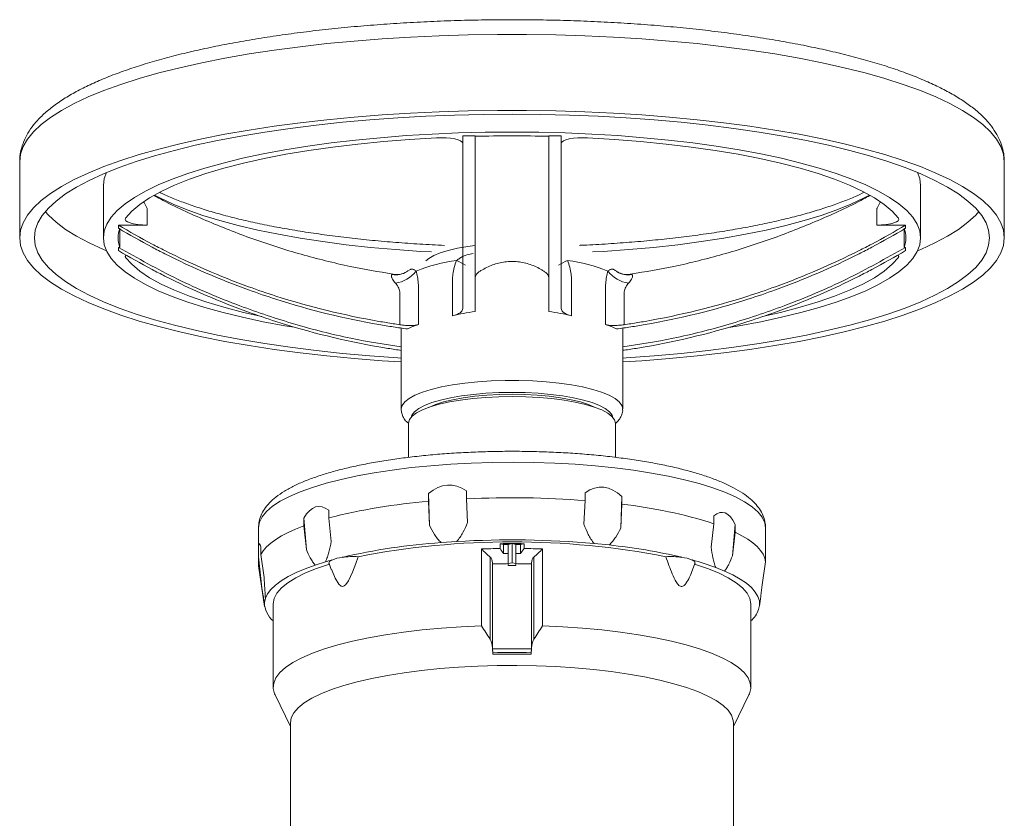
# Model space of a CAD drawing. Header units: millimetres. Extents: x 59 to 301, y -185 to 555.
# Tile 10 of 10: x 80 to 280, y 392 to 555. Entities that reach past the tile are written whole.
import ezdxf

# ---------------------------------------------------------------- set-up
doc = ezdxf.new("R2010")
doc.units = ezdxf.units.MM

msp = doc.modelspace()

# ---------------------------------------------------------------- linework, layer by layer
at = {"color": 7, "linetype": 'Continuous', "lineweight": 15}
for p, q in [((170.37, 531.02), (172.87, 531.02)), ((187.87, 531.02), (190.37, 531.02)), ((80.37, 525.78), (80.37, 510.33)), ((280.37, 510.33), (280.37, 525.78)), ((97.37, 520.95), (97.37, 510.33)), ((263.37, 510.33), (263.37, 520.95)), ((254.46, 512.92), (254.46, 516.26)), ((106.27, 512.92), (100.42, 512.92)), ((100.42, 512.92), (100.42, 512.27)), ((100.72, 512.27), (100.72, 508.39)), ((260.32, 512.92), (254.46, 512.92)), ((260.01, 508.39), (260.01, 512.27)), ((260.32, 512.27), (260.32, 512.92)), ((100.72, 508.39), (100.42, 508.39)), ((100.42, 508.39), (100.42, 507.74)), ((260.32, 508.39), (260.01, 508.39)), ((260.32, 507.74), (260.32, 508.39)), ((159.32, 503.66), (159, 503.47)), ((190.37, 495.98), (190.37, 502.64)), ((157.59, 492.67), (157.59, 499.33)), ((203.14, 499.33), (203.14, 492.67)), ((157.87, 492.03), (157.87, 475.56)), ((202.87, 475.56), (202.87, 492.03)), ((157.59, 487.5), (157.87, 487.45)), ((159.37, 472.66), (159.37, 465.74)), ((201.37, 465.74), (201.37, 472.66)), ((163.42, 458.38), (163.59, 451.95)), ((163.42, 456.79), (163.42, 458.38)), ((171.15, 458.91), (171.15, 457.32)), ((195.24, 456.96), (195.24, 458.56)), ((163.59, 451.95), (163.42, 456.79)), ((171.15, 457.32), (171.33, 452.48)), ((194.99, 452.13), (195.24, 456.96)), ((202.45, 451.38), (202.7, 457.81)), ((202.7, 456.21), (202.45, 451.38)), ((202.7, 457.81), (202.7, 456.21)), ((143.13, 455), (143.13, 453.41)), ((138.07, 451.81), (138.07, 453.4)), ((138.07, 453.4), (138.6, 447.03)), ((143.13, 453.41), (143.66, 448.63)), ((220.81, 447.5), (221.38, 452.26)), ((221.38, 452.26), (221.38, 453.86)), ((225.14, 445.76), (225.71, 452.11)), ((225.71, 452.11), (225.71, 450.52)), ((128.87, 451.41), (128.87, 446.47)), ((138.6, 447.03), (138.07, 451.81)), ((225.71, 450.52), (225.14, 445.76)), ((231.87, 446.47), (231.87, 451.41)), ((231.87, 451.35), (231.87, 451.41)), ((169.13, 448.64), (165.98, 448.43)), ((177.93, 448.19), (177.93, 447.21)), ((177.93, 448.19), (178.62, 448.01)), ((178.62, 448.01), (178.62, 446.2)), ((178.62, 448.01), (179.62, 448.01)), ((179.62, 448.01), (180.37, 448.21)), ((179.62, 448.01), (179.62, 446.17)), ((180.37, 448.21), (180.37, 444.34)), ((180.37, 448.21), (181.12, 448.01)), ((181.12, 448.01), (181.12, 446.17)), ((181.12, 448.01), (182.12, 448.01)), ((182.12, 448.01), (182.81, 448.19)), ((182.12, 448.01), (182.12, 446.2)), ((182.81, 447.21), (182.81, 448.19)), ((200.1, 447.93), (197.06, 448.23)), ((129.33, 447.58), (129.33, 445.99)), ((174.17, 447.12), (174.17, 431.5)), ((179.62, 446.17), (179.62, 444.15)), ((181.12, 444.15), (181.12, 446.17)), ((186.56, 431.5), (186.56, 447.12)), ((231.86, 444.48), (231.86, 446.08)), ((128.88, 443.92), (128.88, 445.51)), ((128.88, 445.51), (129.56, 439.24)), ((129.33, 445.99), (130.01, 441.31)), ((142.46, 444.51), (140.4, 443.86)), ((143.22, 444.15), (143.66, 442.98)), ((175.92, 428.77), (175.92, 445.49)), ((176.41, 444.34), (176.41, 426.86)), ((176.41, 444.34), (176.43, 444.1)), ((176.43, 426.82), (176.43, 444.1)), ((179.62, 444.15), (180.37, 444.34)), ((179.62, 443.78), (179.62, 444.15)), ((180.37, 444.34), (181.12, 444.15)), ((181.12, 443.78), (181.12, 444.15)), ((184.31, 444.1), (184.32, 444.34)), ((184.31, 444.1), (184.31, 426.82)), ((184.32, 426.86), (184.32, 444.34)), ((184.82, 445.49), (184.82, 428.77)), ((217.05, 442.91), (217.52, 444.15)), ((231.18, 439.83), (231.86, 444.48)), ((128.88, 443.92), (128.9, 443.7)), ((129.56, 439.24), (128.88, 443.92)), ((128.9, 443.7), (130.1, 435.46)), ((223.52, 442.64), (221.76, 443.35)), ((130.27, 437.11), (130.08, 436.27)), ((131.87, 435.95), (131.87, 419.05)), ((228.87, 419.05), (228.87, 435.95)), ((230.47, 434.8), (230.65, 435.64)), ((176.41, 426.86), (176.45, 425.73)), ((176.45, 426.06), (176.43, 426.82)), ((176.45, 425.73), (176.45, 426.06)), ((184.28, 425.73), (184.32, 426.86)), ((184.31, 426.82), (184.28, 426.06)), ((184.28, 426.06), (184.28, 425.73)), ((132.25, 417.48), (135.37, 411.07)), ((225.37, 411.07), (228.49, 417.48)), ((135.37, 411.8), (135.37, 385.43)), ((225.37, 385.43), (225.37, 411.8))]:
    msp.add_line(p, q, dxfattribs=at)
at = {"color": 8, "linetype": 'Continuous', "lineweight": 15}
for p, q in [((101.86, 506.69), (101.86, 506.35)), ((258.88, 506.35), (258.88, 506.66)), ((156.04, 502.87), (156.18, 502.87))]:
    msp.add_line(p, q, dxfattribs=at)
at = {"color": 8, "linetype": 'Continuous', "lineweight": 15, "flags": 128}
for points in [[(280.37, 525.78), (280.19, 527.32), (279.67, 528.85), (278.79, 530.36), (277.57, 531.86), (276.01, 533.34), (274.11, 534.8), (271.88, 536.22), (269.33, 537.6), (266.47, 538.95), (263.31, 540.24), (259.85, 541.49), (256.12, 542.68), (252.12, 543.81), (247.87, 544.88), (243.38, 545.88), (238.67, 546.81), (233.75, 547.67), (228.65, 548.45), (223.37, 549.15), (217.95, 549.77), (212.39, 550.3), (206.73, 550.75), (200.97, 551.11), (195.13, 551.38), (189.25, 551.56), (183.33, 551.66), (177.4, 551.66), (171.49, 551.56), (165.6, 551.38), (159.77, 551.11), (154.01, 550.75), (148.34, 550.3), (142.78, 549.77), (137.36, 549.15), (132.09, 548.45), (126.98, 547.67), (122.07, 546.81), (117.36, 545.88), (112.87, 544.88), (108.62, 543.81), (104.62, 542.68), (100.88, 541.49), (97.43, 540.24), (94.26, 538.95), (91.4, 537.6), (88.85, 536.22), (86.63, 534.8), (84.73, 533.34), (83.16, 531.86), (81.94, 530.36), (81.07, 528.85), (80.54, 527.32), (80.37, 525.78)], [(97.99, 523.59), (97.54, 522.36), (97.37, 520.96)], [(263.37, 520.95), (263.19, 522.36), (262.74, 523.59)], [(164.03, 507.45), (161.82, 507.57), (156.67, 507.94), (151.61, 508.39), (146.69, 508.93), (141.92, 509.56), (137.32, 510.26), (132.91, 511.05), (128.72, 511.9), (124.75, 512.83), (121.04, 513.83), (117.58, 514.88), (114.41, 516), (111.54, 517.16), (108.97, 518.38), (107.76, 519.02)], [(252.97, 519.02), (251.77, 518.38), (249.2, 517.16), (246.32, 516), (243.15, 514.88), (239.7, 513.83), (235.98, 512.83), (232.02, 511.9), (227.82, 511.05), (223.41, 510.26), (218.81, 509.56), (214.04, 508.93), (209.12, 508.39), (204.07, 507.94), (198.91, 507.57), (196.71, 507.45)], [(105.58, 517.57), (105.62, 517.5), (106.27, 516.26), (106.27, 516.26), (106.27, 516.26)], [(85.56, 515.64), (86.19, 514.95), (87.76, 513.49), (89.67, 512.05), (91.91, 510.65), (94.48, 509.29), (97.36, 507.97), (97.99, 507.7)], [(262.74, 507.7), (263.38, 507.97), (266.26, 509.29), (268.82, 510.65), (271.06, 512.05), (272.98, 513.49), (274.55, 514.95), (275.17, 515.64)], [(172.82, 508.76), (171.37, 508.57), (169.29, 508.21), (167.42, 507.77), (165.8, 507.27), (164.47, 506.72), (163.45, 506.13), (162.89, 505.64)], [(157.87, 475.56), (158.04, 476.29), (158.57, 477), (159.45, 477.7), (160.65, 478.36), (162.16, 478.98), (163.97, 479.54), (166.03, 480.04), (168.31, 480.47), (170.79, 480.83), (173.41, 481.09), (176.15, 481.28), (178.95, 481.37), (181.78, 481.37), (184.58, 481.28), (187.32, 481.09), (189.95, 480.83), (192.42, 480.47), (194.71, 480.04), (196.77, 479.54), (198.57, 478.98), (200.08, 478.36), (201.29, 477.7), (202.16, 477), (202.69, 476.29), (202.87, 475.56)], [(200.85, 473.86), (200.69, 474.32), (200.17, 475), (199.31, 475.65), (198.12, 476.28), (196.63, 476.85), (194.86, 477.38), (192.85, 477.83), (190.62, 478.22), (188.21, 478.53), (185.67, 478.75), (183.04, 478.88), (180.37, 478.93), (177.69, 478.88), (175.06, 478.75), (172.52, 478.53), (170.12, 478.22), (167.89, 477.83), (165.87, 477.38), (164.1, 476.85), (162.61, 476.28), (161.43, 475.65), (160.57, 475), (160.04, 474.32), (159.89, 473.86)], [(231.87, 451.41), (231.71, 452.45), (231.2, 453.55), (230.34, 454.63), (229.15, 455.68), (227.62, 456.71), (225.76, 457.7), (223.6, 458.65), (221.14, 459.55), (218.4, 460.39), (215.41, 461.18), (212.17, 461.89), (208.71, 462.54), (205.07, 463.1), (201.25, 463.59), (197.29, 464), (193.22, 464.32), (189.06, 464.55), (184.83, 464.69), (180.58, 464.74), (176.33, 464.7), (172.1, 464.56), (167.93, 464.34), (163.85, 464.03), (159.88, 463.64), (156.05, 463.16), (152.38, 462.6), (148.91, 461.96), (145.65, 461.25), (142.62, 460.48), (139.86, 459.64), (137.37, 458.75), (135.18, 457.8), (133.29, 456.81), (131.73, 455.79), (130.5, 454.73), (129.61, 453.66), (129.06, 452.56), (128.87, 451.46), (128.87, 451.41)]]:
    msp.add_lwpolyline(points, dxfattribs=at)
at = {"color": 7, "linetype": 'Continuous', "lineweight": 15, "flags": 128}
for points in [[(280.37, 510.33), (280.19, 511.86), (279.67, 513.39), (278.79, 514.91), (277.57, 516.41), (276.01, 517.89), (274.11, 519.34), (271.88, 520.76), (269.33, 522.15), (266.47, 523.49), (263.31, 524.79), (259.85, 526.03), (256.12, 527.23), (252.12, 528.36), (247.87, 529.43), (243.38, 530.43), (238.67, 531.36), (233.75, 532.22), (228.65, 533), (223.37, 533.7), (217.95, 534.31), (212.39, 534.85), (206.73, 535.3), (200.97, 535.66), (195.13, 535.93), (189.25, 536.11), (183.33, 536.2), (177.4, 536.2), (171.49, 536.11), (165.6, 535.93), (159.77, 535.66), (154.01, 535.3), (148.34, 534.85), (142.78, 534.31), (137.36, 533.7), (132.09, 533), (126.98, 532.22), (122.07, 531.36), (117.36, 530.43), (112.87, 529.43), (108.62, 528.36), (104.62, 527.23), (100.88, 526.03), (97.43, 524.79), (94.26, 523.49), (91.4, 522.15), (88.85, 520.76), (86.63, 519.34), (84.73, 517.89), (83.16, 516.41), (81.94, 514.91), (81.07, 513.39), (80.54, 511.86), (80.37, 510.33), (80.54, 508.8), (81.07, 507.27), (81.94, 505.75), (83.16, 504.25), (84.73, 502.77), (86.63, 501.32), (88.85, 499.9), (91.4, 498.51), (94.26, 497.17), (97.43, 495.87), (100.88, 494.62), (104.62, 493.43), (108.62, 492.3), (112.87, 491.23), (117.36, 490.23), (122.07, 489.3), (126.98, 488.44), (132.09, 487.66), (137.36, 486.96), (142.78, 486.35), (148.34, 485.81), (154.01, 485.36), (157.87, 485.11)], [(277.37, 510.33), (277.19, 511.85), (276.66, 513.36), (275.78, 514.86), (274.55, 516.34), (272.98, 517.8), (271.06, 519.23), (268.82, 520.63), (266.26, 522), (263.38, 523.32), (260.2, 524.59), (256.72, 525.81), (252.97, 526.98), (248.96, 528.08), (244.69, 529.12), (240.19, 530.09), (235.47, 530.99), (230.55, 531.81), (225.45, 532.56), (220.18, 533.22), (214.76, 533.8), (209.23, 534.3), (203.58, 534.71), (197.85, 535.02), (192.06, 535.25), (186.22, 535.39), (180.37, 535.44), (174.51, 535.39), (168.68, 535.25), (162.88, 535.02), (157.15, 534.71), (151.51, 534.3), (145.97, 533.8), (140.56, 533.22), (135.29, 532.56), (130.19, 531.81), (125.26, 530.99), (120.55, 530.09), (116.04, 529.12), (111.78, 528.08), (107.76, 526.98), (104.01, 525.81), (100.54, 524.59), (97.36, 523.32), (94.48, 522), (91.91, 520.63), (89.67, 519.23), (87.76, 517.8), (86.19, 516.34), (84.96, 514.86), (84.07, 513.36), (83.54, 511.85), (83.37, 510.33), (83.54, 508.81), (84.07, 507.3), (84.96, 505.8), (86.19, 504.32), (87.76, 502.86), (89.67, 501.43), (91.91, 500.03), (94.48, 498.66), (97.36, 497.34), (100.54, 496.07), (104.01, 494.85), (107.76, 493.68), (111.78, 492.58), (116.04, 491.54), (120.55, 490.57), (125.26, 489.67), (130.19, 488.84), (135.29, 488.1), (140.56, 487.44), (145.97, 486.86), (151.51, 486.36), (157.15, 485.95), (157.87, 485.91)], [(136.14, 492.15), (134.25, 492.47), (129.84, 493.29), (125.64, 494.18), (121.68, 495.14), (117.96, 496.17), (114.52, 497.25), (111.36, 498.39), (108.49, 499.59), (105.93, 500.83), (103.69, 502.11), (101.77, 503.42), (100.2, 504.77), (98.96, 506.14), (98.08, 507.53), (97.54, 508.92), (97.37, 510.33), (97.54, 511.73), (98.08, 513.13), (98.96, 514.52), (100.2, 515.89), (101.77, 517.23), (103.69, 518.55), (105.93, 519.83), (108.49, 521.07), (111.36, 522.26), (114.52, 523.41), (117.96, 524.49), (121.68, 525.52), (125.64, 526.48), (129.84, 527.37), (134.25, 528.19), (138.87, 528.93), (143.66, 529.6), (148.6, 530.18), (153.69, 530.67), (158.89, 531.08), (164.17, 531.4), (169.53, 531.63), (174.94, 531.77), (180.37, 531.81), (185.8, 531.77), (191.2, 531.63), (196.56, 531.4), (201.85, 531.08), (207.05, 530.67), (212.13, 530.18), (217.08, 529.6), (221.87, 528.93), (226.48, 528.19), (230.89, 527.37), (235.09, 526.48), (239.06, 525.52), (242.77, 524.49), (246.22, 523.41), (249.38, 522.26), (252.25, 521.07), (254.81, 519.83), (257.05, 518.55), (258.96, 517.23), (260.54, 515.89), (261.77, 514.52), (262.66, 513.13), (263.19, 511.73), (263.37, 510.33), (263.37, 510.33)], [(165, 530.65), (159.58, 530.32), (154.25, 529.9), (149.05, 529.38), (144, 528.77), (139.13, 528.07), (134.46, 527.29), (130.01, 526.42), (125.8, 525.47), (121.86, 524.45), (118.21, 523.36), (114.85, 522.21), (111.82, 521), (109.11, 519.74), (106.75, 518.44), (104.75, 517.09), (103.12, 515.71), (101.86, 514.31)], [(165, 530.65), (165.99, 530.67), (166.97, 530.64), (167.9, 530.55), (168.73, 530.41), (169.42, 530.22), (169.94, 530), (170.26, 529.76), (170.37, 529.51)], [(190.37, 529.51), (190.48, 529.76), (190.8, 530), (191.32, 530.22), (192.01, 530.41), (192.84, 530.55), (193.76, 530.64), (194.74, 530.67), (195.73, 530.65)], [(258.88, 514.31), (257.62, 515.71), (255.98, 517.09), (253.98, 518.44), (251.62, 519.74), (248.92, 521), (245.88, 522.21), (242.53, 523.36), (238.87, 524.45), (234.93, 525.47), (230.73, 526.42), (226.28, 527.29), (221.61, 528.07), (216.73, 528.77), (211.69, 529.38), (206.49, 529.9), (201.16, 530.32), (195.73, 530.65)], [(106.27, 512.92), (105.29, 512.95), (104.35, 513.03), (103.51, 513.16), (102.8, 513.34), (102.26, 513.56), (101.91, 513.8), (101.77, 514.05), (101.86, 514.31)], [(258.88, 514.31), (258.96, 514.05), (258.82, 513.8), (258.48, 513.56), (257.94, 513.34), (257.23, 513.16), (256.38, 513.03), (255.45, 512.95), (254.46, 512.92)], [(202.87, 485.11), (206.73, 485.36), (212.39, 485.81), (217.95, 486.35), (223.37, 486.96), (228.65, 487.66), (233.75, 488.44), (238.67, 489.3), (243.38, 490.23), (247.87, 491.23), (252.12, 492.3), (256.12, 493.43), (259.85, 494.62), (263.31, 495.87), (266.47, 497.17), (269.33, 498.51), (271.88, 499.9), (274.11, 501.32), (276.01, 502.77), (277.57, 504.25), (278.79, 505.75), (279.67, 507.27), (280.19, 508.8), (280.37, 510.33)], [(202.87, 485.91), (203.58, 485.95), (209.23, 486.36), (214.76, 486.86), (220.18, 487.44), (225.45, 488.1), (230.55, 488.84), (235.47, 489.67), (240.19, 490.57), (244.69, 491.54), (248.96, 492.58), (252.97, 493.68), (256.72, 494.85), (260.2, 496.07), (263.38, 497.34), (266.26, 498.66), (268.82, 500.03), (271.06, 501.43), (272.98, 502.86), (274.55, 504.32), (275.78, 505.8), (276.66, 507.3), (277.19, 508.81), (277.37, 510.33)], [(263.37, 510.33), (263.19, 508.92), (262.66, 507.53), (261.77, 506.14), (260.54, 504.77), (258.96, 503.42), (257.05, 502.11), (254.81, 500.83), (252.25, 499.59), (249.38, 498.39), (246.22, 497.25), (242.77, 496.17), (239.06, 495.14), (235.09, 494.18), (230.89, 493.29), (226.48, 492.47), (224.39, 492.12)], [(101.86, 506.35), (101.77, 506.61), (101.91, 506.86), (101.95, 506.9)], [(101.86, 506.35), (103.12, 504.95), (104.75, 503.57), (106.75, 502.22), (109.11, 500.92), (111.82, 499.66), (114.85, 498.45), (118.21, 497.3), (121.86, 496.21), (125.8, 495.19), (129.53, 494.34)], [(231.25, 494.35), (234.93, 495.19), (238.87, 496.21), (242.53, 497.3), (245.88, 498.45), (248.92, 499.66), (251.62, 500.92), (253.98, 502.22), (255.98, 503.57), (257.62, 504.95), (258.88, 506.35)], [(258.8, 506.89), (258.82, 506.86), (258.96, 506.61), (258.88, 506.35)], [(159.37, 472.68), (159.56, 473.39), (160.11, 474.09), (161, 474.76), (162.22, 475.4), (163.76, 475.99), (165.58, 476.52), (167.65, 476.98), (169.94, 477.38), (172.41, 477.69), (175.02, 477.91), (177.71, 478.05), (180.45, 478.09), (183.2, 478.04), (185.89, 477.9), (188.48, 477.67), (190.94, 477.35), (193.22, 476.96), (195.28, 476.49), (197.08, 475.95), (198.6, 475.36), (199.8, 474.72), (200.67, 474.04), (201.2, 473.35), (201.37, 472.66)], [(163.46, 475.88), (163.47, 475.89), (164.82, 476.46), (166.46, 476.99), (168.36, 477.44), (170.48, 477.83), (172.79, 478.14), (175.23, 478.37), (177.78, 478.5), (180.37, 478.55), (182.96, 478.5), (185.5, 478.37), (187.95, 478.14), (190.25, 477.83), (192.37, 477.44), (194.27, 476.99), (195.91, 476.46), (197.26, 475.89), (197.28, 475.88)], [(138.07, 451.81), (136.41, 451.15), (134.9, 450.46), (133.55, 449.76), (132.37, 449.03), (131.35, 448.29), (130.5, 447.53), (129.83, 446.76), (129.33, 445.99)], [(231.86, 444.48), (231.7, 445.27), (231.37, 446.05), (230.86, 446.83), (230.17, 447.6), (229.31, 448.35), (228.27, 449.09), (227.07, 449.82), (225.71, 450.52)], [(143.28, 444.04), (140.69, 443.17), (138.4, 442.25), (136.44, 441.27), (134.81, 440.26), (133.53, 439.21), (132.61, 438.14), (132.05, 437.05), (131.87, 435.95)], [(143.22, 444.15), (143.19, 444.26), (143.2, 444.37), (143.25, 444.47), (143.33, 444.58), (143.45, 444.69), (143.59, 444.79), (143.77, 444.89)], [(143.7, 442.99), (144.42, 441.19), (145.17, 439.95), (145.7, 439.54), (145.99, 439.51), (146.29, 439.62), (146.63, 439.91), (147.14, 440.67), (147.95, 442.38), (148.63, 444.18), (149.11, 445.55), (149.11, 445.55)], [(217.52, 444.15), (217.54, 444.26), (217.53, 444.37), (217.48, 444.47), (217.4, 444.58), (217.29, 444.69), (217.14, 444.79), (216.96, 444.89)], [(228.87, 435.95), (228.68, 437.05), (228.13, 438.14), (227.2, 439.21), (225.92, 440.26), (224.3, 441.27), (222.33, 442.25), (220.05, 443.17), (217.46, 444.04)], [(140.4, 443.86), (138.35, 443.11), (136.51, 442.33), (134.88, 441.51), (133.48, 440.67), (132.32, 439.8), (131.39, 438.92), (130.7, 438.02), (130.27, 437.11)], [(230.65, 435.64), (230.61, 436.56), (230.32, 437.47), (229.79, 438.38), (229.01, 439.27), (227.98, 440.15), (226.73, 441.01), (225.24, 441.84), (223.52, 442.64)], [(132.25, 417.48), (132.14, 417.71), (131.88, 418.79), (131.97, 419.87), (132.42, 420.94), (133.23, 422), (134.38, 423.04), (135.88, 424.05), (137.7, 425.02), (139.85, 425.95), (142.29, 426.82), (145.01, 427.64), (148, 428.4), (151.22, 429.08), (154.66, 429.69), (158.3, 430.23), (162.09, 430.68), (166.02, 431.04), (170.06, 431.32), (174.17, 431.5)], [(186.56, 431.5), (190.67, 431.32), (194.71, 431.04), (198.64, 430.68), (202.44, 430.23), (206.07, 429.69), (209.51, 429.08), (212.74, 428.4), (215.72, 427.64), (218.45, 426.82), (220.89, 425.95), (223.03, 425.02), (224.86, 424.05), (226.35, 423.04), (227.51, 422), (228.31, 420.94), (228.76, 419.87), (228.86, 418.79), (228.59, 417.71), (228.49, 417.48)], [(135.37, 411.8), (135.54, 412.83), (136.07, 413.85), (136.94, 414.86), (138.16, 415.84), (139.7, 416.79), (141.56, 417.7), (143.73, 418.56), (146.18, 419.37), (148.9, 420.13), (151.87, 420.81), (155.06, 421.43), (158.44, 421.97), (162, 422.43), (165.71, 422.81), (169.52, 423.1), (173.43, 423.31), (177.38, 423.42), (181.36, 423.44), (185.33, 423.38), (189.27, 423.22), (193.13, 422.97), (196.9, 422.63), (200.53, 422.21), (204.01, 421.71), (207.3, 421.13), (210.38, 420.48), (213.23, 419.76), (215.81, 418.97), (218.13, 418.14), (220.14, 417.25), (221.85, 416.32), (223.23, 415.35), (224.27, 414.36), (224.97, 413.34), (225.32, 412.31), (225.37, 411.8)]]:
    msp.add_lwpolyline(points, dxfattribs=at)
at = {"color": 7, "linetype": 'Continuous', "lineweight": 15}
for centre, radius, start, end in [((180.37, 222.68), 308.36, 88.6063, 91.3937), ((105.92, 510.33), 5.55, 159.5239, 200.4761), ((254.82, 510.33), 5.55, 339.5239, 20.4761), ((173.2, 472.96), 33, 97.1374, 111.8843), ((187.54, 472.96), 33, 68.1157, 82.8626), ((155.96, 507.23), 6.13, 276.6874, 323.5917), ((204.78, 507.23), 6.13, 216.4083, 263.3126), ((173.09, 336.12), 121.06, 94.5828, 104.3285), ((180.34, 262.44), 195.09, 85.6213, 92.7003), ((192.12, 360.01), 96.78, 72.402, 83.7266), ((174.81, 320.37), 128.36, 93.9414, 103.0352), ((180.37, 285.22), 163.35, 78.9698, 101.0302), ((180.33, 259.66), 189.31, 84.9299, 93.3917), ((180.37, 261.02), 187.19, 89.9998, 90.7463), ((180.37, 261.02), 187.19, 89.2537, 90.0002), ((180.34, 261.99), 185.24, 90.7448, 91.9064), ((180.4, 261.99), 185.24, 88.0936, 89.2552), ((187.89, 331.01), 117.56, 76.7281, 84.0404), ((161.3, 380.98), 66.26, 105.3351, 106.5176), ((146.62, 438.19), 7.27, 96.012, 113.0097), ((148.19, 427.44), 18.14, 87.0926, 97.4094), ((180.36, 265.89), 178.25, 90.2394, 91.2653), ((180.37, 265.89), 178.25, 88.7347, 89.7606), ((212.54, 427.44), 18.14, 82.5906, 92.9074), ((214.12, 438.19), 7.27, 66.9903, 83.988), ((202.37, 391.01), 55.82, 69.6676, 74.8463), ((180.37, 264.84), 178.94, 89.7599, 90.2401), ((135.07, 436.32), 4.98, 180.6453, 230.0791), ((224.86, 437.01), 6.03, 311.6867, 338.5185), ((180.37, 248.26), 178.6, 88.7355, 91.2645), ((180.37, 248.72), 177.38, 88.7355, 91.2645), ((180.37, 248.4), 177.38, 88.7355, 91.2645)]:
    msp.add_arc(centre, radius, start, end, dxfattribs=at)
at = {"color": 8, "linetype": 'Continuous', "lineweight": 15}
for centre, radius, start, end in [((162.19, 490.16), 17.02, 59.206, 66.0533), ((198.57, 490.1), 17.08, 113.9571, 120.7785), ((156.75, 507.24), 4.42, 260.6951, 300.7765), ((203.98, 507.24), 4.43, 239.5747, 279.2917)]:
    msp.add_arc(centre, radius, start, end, dxfattribs=at)
at = {"color": 7, "linetype": 'Continuous', "lineweight": 15}
for major_axis, ratio, start_param, end_param in [((-12.91, 486.19), 0.102543, 6.209699, 6.365196), ((18.36, 485.74), 0.099059, 6.19924, 6.354736), ((-39.37, 481.83), 0.06891, 6.221234, 6.37673), ((42.8, 480.63), 0.059597, 6.187421, 6.342917), ((-51.32, 474.23), 0.00907, 6.232521, 6.388018), ((51.48, 472.73), 0.003055, 6.233925, 6.255137)]:
    msp.add_ellipse((180.37, -26.07), major_axis=major_axis, ratio=ratio, start_param=start_param, end_param=end_param, dxfattribs=at)
for points, knots in [([(280.37, 525.78), (280.35, 526.19), (280.32, 527.2), (279.98, 528.79), (279.32, 530.53), (278.36, 532.21), (277.11, 533.85), (275.53, 535.47), (273.62, 537.06), (271.37, 538.61), (268.81, 540.09), (265.98, 541.51), (262.89, 542.85), (259.56, 544.12), (255.99, 545.32), (252.21, 546.45), (248.2, 547.51), (244, 548.51), (239.6, 549.44), (235.02, 550.29), (230.27, 551.07), (225.37, 551.78), (220.34, 552.42), (215.17, 552.98), (209.9, 553.45), (204.54, 553.85), (199.1, 554.17), (193.61, 554.41), (188.07, 554.57), (182.51, 554.64), (176.94, 554.63), (171.39, 554.54), (165.86, 554.36), (160.38, 554.11), (154.96, 553.77), (149.62, 553.35), (144.38, 552.86), (139.25, 552.28), (134.24, 551.63), (129.39, 550.91), (124.69, 550.11), (120.16, 549.24), (115.81, 548.3), (111.67, 547.29), (107.73, 546.22), (104.01, 545.08), (100.52, 543.88), (97.26, 542.61), (94.25, 541.27), (91.49, 539.86), (88.98, 538.36), (86.74, 536.78), (84.79, 535.09), (83.22, 533.37), (82.02, 531.65), (81.17, 529.97), (80.61, 528.21), (80.35, 526.79), (80.39, 525.95), (80.4, 525.74)], [0, 0, 0, 0, 0.009908, 0.024695, 0.039658, 0.055182, 0.07157, 0.088961, 0.107239, 0.126064, 0.145079, 0.164019, 0.182825, 0.201497, 0.220052, 0.238509, 0.256888, 0.275204, 0.293469, 0.311693, 0.329884, 0.348047, 0.366189, 0.384314, 0.402424, 0.420522, 0.438612, 0.456695, 0.474773, 0.492848, 0.510922, 0.528996, 0.547072, 0.56515, 0.583233, 0.601322, 0.61942, 0.63753, 0.655652, 0.673792, 0.691952, 0.710138, 0.728354, 0.746608, 0.764909, 0.783267, 0.801697, 0.820215, 0.838842, 0.857601, 0.876509, 0.895565, 0.91469, 0.93358, 0.949721, 0.964941, 0.979458, 0.994872, 1, 1, 1, 1]), ([(170.37, 495.98), (170.37, 496.16), (170.37, 496.35), (170.37, 496.93), (170.37, 500.33), (170.37, 504.35), (170.37, 509.39), (170.37, 514.03), (170.37, 519.2), (170.37, 524.05), (170.37, 526.54), (170.37, 529.1), (170.37, 531.02)], [0.2360471, 0.2360471, 0.2360471, 0.2360471, 0.25, 0.25, 0.28, 0.5, 0.5, 0.56, 0.75, 0.75, 0.78, 0.8615649, 0.8615649, 0.8615649, 0.8615649]), ([(172.87, 495.36), (172.87, 495.74), (172.87, 496.13), (172.87, 496.93), (172.87, 500.33), (172.87, 504.35), (172.87, 509.39), (172.87, 514.03), (172.87, 519.2), (172.87, 524.05), (172.87, 526.54), (172.87, 529.1), (172.87, 531.02)], [0.2198668, 0.2198668, 0.2198668, 0.2198668, 0.25, 0.25, 0.28, 0.5, 0.5, 0.56, 0.75, 0.75, 0.78, 0.8615649, 0.8615649, 0.8615649, 0.8615649]), ([(187.87, 495.36), (187.87, 495.74), (187.87, 496.13), (187.87, 496.93), (187.87, 500.33), (187.87, 504.35), (187.87, 509.39), (187.87, 514.03), (187.87, 519.2), (187.87, 524.05), (187.87, 526.54), (187.87, 529.1), (187.87, 531.02)], [0.2198668, 0.2198668, 0.2198668, 0.2198668, 0.25, 0.25, 0.28, 0.5, 0.5, 0.56, 0.75, 0.75, 0.78, 0.8615649, 0.8615649, 0.8615649, 0.8615649]), ([(190.37, 495.98), (190.37, 496.16), (190.37, 496.35), (190.37, 496.93), (190.37, 500.33), (190.37, 504.35), (190.37, 509.39), (190.37, 514.03), (190.37, 519.2), (190.37, 524.05), (190.37, 526.54), (190.37, 529.1), (190.37, 531.02)], [0.2360471, 0.2360471, 0.2360471, 0.2360471, 0.25, 0.25, 0.28, 0.5, 0.5, 0.56, 0.75, 0.75, 0.78, 0.8615649, 0.8615649, 0.8615649, 0.8615649]), ([(97.35, 521.15), (97.35, 521.14), (97.36, 521.13), (97.36, 521.01), (97.36, 520.95)], [0, 0, 0, 0, 0.498665, 1, 1, 1, 1]), ([(263.37, 520.95), (263.37, 521), (263.37, 521.11), (263.39, 521.14), (263.39, 521.16)], [0, 0, 0, 0, 0.359563, 1, 1, 1, 1]), ([(156.2, 502.95), (153.29, 503.44), (147, 504.49), (137.49, 506.9), (127.68, 510), (118.17, 513.8), (111.5, 516.79), (108.11, 518.69), (107.69, 518.92)], [0, 0, 0, 0, 0.171869, 0.371919, 0.572204, 0.772269, 0.971659, 1, 1, 1, 1]), ([(166.66, 508.8), (165.82, 508.84), (163.31, 508.94), (159.21, 509.21), (154.37, 509.58), (149.63, 510.04), (145.02, 510.57), (140.54, 511.17), (136.23, 511.84), (132.09, 512.58), (128.14, 513.38), (124.41, 514.24), (120.9, 515.16), (117.63, 516.13), (114.6, 517.14), (111.87, 518.19), (109.95, 519), (109.03, 519.47), (108.84, 519.57)], [0, 0, 0, 0, 0.034418, 0.102458, 0.170482, 0.238483, 0.306455, 0.374391, 0.442282, 0.510118, 0.577884, 0.645565, 0.713141, 0.780585, 0.847866, 0.914943, 0.981767, 1, 1, 1, 1]), ([(251.92, 519.58), (251.33, 519.29), (249.99, 518.65), (247.57, 517.67), (244.71, 516.65), (241.58, 515.66), (238.21, 514.72), (234.6, 513.83), (230.77, 513), (226.74, 512.23), (222.53, 511.52), (218.14, 510.88), (213.6, 510.31), (208.93, 509.82), (204.15, 509.4), (199.27, 509.06), (195.91, 508.86), (194.17, 508.8), (194.1, 508.8)], [0, 0, 0, 0, 0.051614, 0.118068, 0.184839, 0.251874, 0.319122, 0.386541, 0.454097, 0.521764, 0.589518, 0.657343, 0.725225, 0.793152, 0.861115, 0.929107, 0.997121, 1, 1, 1, 1]), ([(253.03, 518.92), (252.61, 518.68), (249.23, 516.79), (242.57, 513.8), (233.05, 510), (223.25, 506.9), (213.74, 504.49), (207.44, 503.44), (204.53, 502.95)], [0, 0, 0, 0, 0.028077, 0.227497, 0.427591, 0.627907, 0.827986, 1, 1, 1, 1]), ([(106.27, 516.26), (106.27, 516.26), (106.27, 516.26), (106.27, 516.26), (106.27, 515.56), (106.27, 514.86), (106.27, 514.16), (106.27, 513.75), (106.27, 513.33), (106.27, 512.92)], [-0.000000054, -0.000000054, -0.000000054, -0.000000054, 0, 0, 0, 0.002168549, 0.002168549, 0.002168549, 0.003457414, 0.003457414, 0.003457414, 0.003457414]), ([(157.59, 492.67), (157.14, 492.74), (156.69, 492.81), (155.28, 493.03), (147.24, 494.35), (139.28, 496.3), (130.56, 499.09), (122.83, 501.73), (115.35, 504.96), (108.99, 508.17), (105.79, 509.82), (102.66, 511.58), (100.42, 512.92)], [0.2360471, 0.2360471, 0.2360471, 0.2360471, 0.25, 0.25, 0.28, 0.5, 0.5, 0.56, 0.75, 0.75, 0.78, 0.8615649, 0.8615649, 0.8615649, 0.8615649]), ([(159.15, 491.81), (158.18, 491.94), (157.21, 492.08), (155.28, 492.38), (147.24, 493.7), (139.28, 495.66), (130.56, 498.45), (122.83, 501.08), (115.35, 504.32), (108.99, 507.52), (105.79, 509.17), (102.66, 510.93), (100.42, 512.27)], [0.2198668, 0.2198668, 0.2198668, 0.2198668, 0.25, 0.25, 0.28, 0.5, 0.5, 0.56, 0.75, 0.75, 0.78, 0.8615649, 0.8615649, 0.8615649, 0.8615649]), ([(201.58, 491.81), (202.55, 491.94), (203.52, 492.08), (205.46, 492.38), (213.49, 493.7), (221.46, 495.66), (230.17, 498.45), (237.9, 501.08), (245.39, 504.32), (251.74, 507.52), (254.94, 509.17), (258.07, 510.93), (260.32, 512.27)], [0.2198668, 0.2198668, 0.2198668, 0.2198668, 0.25, 0.25, 0.28, 0.5, 0.5, 0.56, 0.75, 0.75, 0.78, 0.8615649, 0.8615649, 0.8615649, 0.8615649]), ([(203.14, 492.67), (203.59, 492.74), (204.04, 492.81), (205.46, 493.03), (213.49, 494.35), (221.46, 496.3), (230.17, 499.09), (237.9, 501.73), (245.39, 504.96), (251.74, 508.17), (254.94, 509.82), (258.07, 511.58), (260.32, 512.92)], [0.2360471, 0.2360471, 0.2360471, 0.2360471, 0.25, 0.25, 0.28, 0.5, 0.5, 0.56, 0.75, 0.75, 0.78, 0.8615649, 0.8615649, 0.8615649, 0.8615649]), ([(157.87, 488.15), (154.44, 488.69), (147.14, 489.85), (136.19, 492.67), (124.4, 496.6), (112.34, 501.69), (104.38, 506.16), (100.42, 508.39)], [0, 0, 0, 0, 0.169129, 0.360256, 0.551575, 0.776512, 1, 1, 1, 1]), ([(202.87, 488.15), (206.29, 488.69), (213.59, 489.85), (224.55, 492.67), (236.33, 496.6), (248.39, 501.69), (256.35, 506.16), (260.32, 508.39)], [0, 0, 0, 0, 0.169129, 0.360256, 0.551575, 0.776512, 1, 1, 1, 1]), ([(157.59, 487.5), (157.14, 487.56), (156.69, 487.63), (155.28, 487.85), (147.24, 489.17), (139.28, 491.13), (130.56, 493.92), (122.83, 496.56), (115.35, 499.79), (108.99, 502.99), (105.79, 504.65), (102.66, 506.4), (100.42, 507.74)], [0.2360471, 0.2360471, 0.2360471, 0.2360471, 0.25, 0.25, 0.28, 0.5, 0.5, 0.56, 0.75, 0.75, 0.78, 0.8615649, 0.8615649, 0.8615649, 0.8615649]), ([(203.14, 487.5), (203.59, 487.56), (204.04, 487.63), (205.46, 487.85), (213.49, 489.17), (221.46, 491.13), (230.17, 493.92), (237.9, 496.56), (245.39, 499.79), (251.74, 502.99), (254.94, 504.65), (258.07, 506.4), (260.32, 507.74)], [0.2360471, 0.2360471, 0.2360471, 0.2360471, 0.25, 0.25, 0.28, 0.5, 0.5, 0.56, 0.75, 0.75, 0.78, 0.8615649, 0.8615649, 0.8615649, 0.8615649]), ([(168.28, 494.49), (168.28, 496.36), (168.28, 498.69), (168.28, 501.02), (168.28, 501.72), (168.29, 501.96), (168.31, 502.43), (168.33, 502.66), (168.42, 503.38), (168.51, 503.85), (168.76, 504.79), (168.91, 505.26), (169.1, 505.71)], [0, 0, 0, 0, 0.5, 0.625, 0.625, 0.6875, 0.6875, 0.75, 0.75, 0.875, 0.875, 1, 1, 1, 1]), ([(187.87, 500.51), (187.87, 500.94), (187.87, 501.42), (187.87, 501.9), (187.87, 502.01), (187.87, 502.06), (187.86, 502.22), (187.84, 502.33), (187.74, 502.64), (187.64, 502.85), (187.43, 503.1), (187.35, 503.18), (187.18, 503.33), (187.09, 503.39), (186.82, 503.57), (186.63, 503.68), (186.07, 504.02), (185.69, 504.23), (184.5, 504.78), (183.68, 505.06), (182.4, 505.35), (181.97, 505.42), (181.1, 505.51), (180.67, 505.53), (179.81, 505.52), (179.37, 505.49), (178.5, 505.38), (178.07, 505.3), (176.81, 504.99), (175.99, 504.69), (174.82, 504.1), (174.44, 503.89), (173.97, 503.6), (173.88, 503.54), (173.7, 503.42), (173.61, 503.36), (173.44, 503.23), (173.35, 503.15), (173.21, 502.99), (173.15, 502.9), (172.98, 502.61), (172.9, 502.4), (172.86, 502.08), (172.87, 501.97), (172.87, 501.76), (172.87, 501.23), (172.87, 500.7), (172.87, 500.28)], [0, 0, 0, 0, 0.0625, 0.070312, 0.070312, 0.078125, 0.078125, 0.09375, 0.09375, 0.125, 0.125, 0.140625, 0.140625, 0.15625, 0.15625, 0.1875, 0.1875, 0.25, 0.25, 0.375, 0.375, 0.4375, 0.4375, 0.5, 0.5, 0.5625, 0.5625, 0.625, 0.625, 0.75, 0.75, 0.8125, 0.8125, 0.828125, 0.828125, 0.84375, 0.84375, 0.859375, 0.859375, 0.875, 0.875, 0.90625, 0.90625, 0.921875, 0.921875, 0.9375, 1, 1, 1, 1]), ([(191.64, 505.71), (191.82, 505.26), (191.97, 504.8), (192.22, 503.87), (192.31, 503.4), (192.4, 502.7), (192.42, 502.46), (192.45, 501.99), (192.45, 501.75), (192.45, 501.05), (192.45, 498.71), (192.45, 496.37), (192.45, 494.49)], [0, 0, 0, 0, 0.125, 0.125, 0.25, 0.25, 0.3125, 0.3125, 0.375, 0.375, 0.5, 1, 1, 1, 1]), ([(156.67, 501.14), (156.56, 501.27), (156.45, 501.4), (156.27, 501.66), (156.19, 501.78), (156.06, 502.01), (156.01, 502.11), (155.95, 502.24), (155.94, 502.28), (155.91, 502.34), (155.9, 502.37), (155.89, 502.39), (155.88, 502.4), (155.88, 502.41), (155.88, 502.42)], [0, 0, 0, 0, 0.25, 0.25, 0.5, 0.5, 0.75, 0.75, 0.875, 0.875, 0.9375, 0.96875, 0.96875, 1, 1, 1, 1]), ([(159.01, 503.43), (158.98, 503.42), (158.81, 503.32), (158.35, 503.09), (157.52, 502.88), (156.73, 502.81), (156.29, 502.92), (156.2, 502.94)], [0, 0, 0, 0, 0.047275, 0.277582, 0.582, 0.910461, 1, 1, 1, 1]), ([(159.49, 503.77), (159.56, 503.82), (159.63, 503.87), (159.76, 503.93), (159.81, 503.95), (159.91, 503.97), (159.97, 503.98), (160.14, 503.99), (160.27, 503.97), (160.55, 503.85), (160.7, 503.74), (160.89, 503.59)], [0, 0, 0, 0, 0.25, 0.25, 0.375, 0.375, 0.5, 0.5, 0.75, 0.75, 1, 1, 1, 1]), ([(160.89, 503.59), (161, 503.21), (161.09, 502.81), (161.24, 501.99), (161.3, 501.56), (161.35, 500.89), (161.37, 500.66), (161.39, 500.2), (161.39, 499.97), (161.39, 499.27), (161.39, 496.92), (161.39, 494.58), (161.39, 492.71)], [0, 0, 0, 0, 0.125, 0.125, 0.25, 0.25, 0.3125, 0.3125, 0.375, 0.375, 0.5, 1, 1, 1, 1]), ([(199.35, 492.71), (199.35, 494.57), (199.35, 496.9), (199.35, 499.24), (199.35, 499.94), (199.35, 500.17), (199.36, 500.63), (199.38, 500.86), (199.43, 501.53), (199.49, 501.97), (199.64, 502.81), (199.73, 503.21), (199.84, 503.59)], [0, 0, 0, 0, 0.5, 0.625, 0.625, 0.6875, 0.6875, 0.75, 0.75, 0.875, 0.875, 1, 1, 1, 1]), ([(199.84, 503.59), (200.03, 503.74), (200.19, 503.85), (200.47, 503.97), (200.59, 503.99), (200.77, 503.98), (200.82, 503.97), (200.93, 503.94), (200.97, 503.93), (201.11, 503.87), (201.18, 503.82), (201.24, 503.77)], [0, 0, 0, 0, 0.25, 0.25, 0.5, 0.5, 0.625, 0.625, 0.75, 0.75, 1, 1, 1, 1]), ([(201.76, 503.45), (201.65, 503.5), (201.45, 503.58), (201.3, 503.75), (201.22, 503.82)], [0, 0, 0, 0, 0.519095, 1, 1, 1, 1]), ([(204.54, 502.95), (204.28, 502.91), (203.66, 502.81), (202.8, 502.97), (202.12, 503.21), (201.81, 503.38), (201.75, 503.42), (201.73, 503.43)], [0, 0, 0, 0, 0.238131, 0.558455, 0.788677, 0.940549, 1, 1, 1, 1]), ([(204.86, 502.42), (204.83, 502.36), (204.8, 502.29), (204.72, 502.11), (204.67, 502.01), (204.55, 501.79), (204.47, 501.66), (204.28, 501.41), (204.18, 501.27), (204.06, 501.14)], [0, 0, 0, 0, 0.25, 0.25, 0.5, 0.5, 0.75, 0.75, 1, 1, 1, 1]), ([(204.7, 502.87), (204.76, 502.84), (204.81, 502.79), (204.86, 502.67), (204.87, 502.63), (204.87, 502.56), (204.87, 502.52), (204.86, 502.47), (204.86, 502.45), (204.86, 502.43), (204.86, 502.43), (204.86, 502.42)], [0, 0, 0, 0, 0.5, 0.5, 0.75, 0.75, 0.875, 0.9375, 0.96875, 0.96875, 1, 1, 1, 1]), ([(157.59, 499.33), (157.56, 499.51), (157.51, 499.69), (157.39, 500.02), (157.32, 500.18), (157.08, 500.62), (156.88, 500.89), (156.67, 501.14)], [0, 0, 0, 0, 0.25, 0.25, 0.5, 0.5, 1, 1, 1, 1]), ([(204.06, 501.14), (203.85, 500.89), (203.65, 500.62), (203.41, 500.18), (203.34, 500.02), (203.22, 499.69), (203.17, 499.51), (203.14, 499.33)], [0, 0, 0, 0, 0.5, 0.5, 0.75, 0.75, 1, 1, 1, 1]), ([(170.37, 495.98), (170.37, 495.83), (170.32, 495.68), (170.18, 495.46), (170.12, 495.39), (169.98, 495.25), (169.83, 495.12), (169.63, 495), (169.4, 494.88), (169.28, 494.82), (168.9, 494.66), (168.61, 494.57), (168.28, 494.49)], [0, 0, 0, 0, 0.25, 0.25, 0.375, 0.375, 0.5, 0.625, 0.625, 0.75, 0.75, 1, 1, 1, 1]), ([(192.45, 494.49), (192.13, 494.57), (191.84, 494.66), (191.45, 494.82), (191.33, 494.88), (191.11, 495), (191.01, 495.06), (190.74, 495.25), (190.6, 495.39), (190.41, 495.68), (190.37, 495.83), (190.37, 495.98)], [0, 0, 0, 0, 0.25, 0.25, 0.375, 0.375, 0.5, 0.5, 0.75, 0.75, 1, 1, 1, 1]), ([(161.39, 492.71), (161.18, 492.65), (160.94, 492.6), (160.53, 492.55), (160.38, 492.54), (160.07, 492.52), (159.92, 492.52), (159.42, 492.51), (159.07, 492.52), (158.34, 492.58), (157.97, 492.62), (157.59, 492.67)], [0, 0, 0, 0, 0.25, 0.25, 0.375, 0.375, 0.5, 0.5, 0.75, 0.75, 1, 1, 1, 1]), ([(203.14, 492.67), (202.76, 492.62), (202.39, 492.58), (201.85, 492.54), (201.67, 492.53), (201.32, 492.52), (200.98, 492.51), (200.66, 492.52), (200.35, 492.54), (200.21, 492.55), (199.79, 492.6), (199.55, 492.65), (199.35, 492.71)], [0, 0, 0, 0, 0.25, 0.25, 0.375, 0.375, 0.5, 0.625, 0.625, 0.75, 0.75, 1, 1, 1, 1]), ([(202.87, 487.45), (202.88, 487.46), (202.97, 487.47), (203.07, 487.49), (203.14, 487.5)], [0, 0, 0, 0, 0.171753, 1, 1, 1, 1]), ([(157.87, 475.56), (157.89, 475.27), (157.93, 474.65), (158.32, 473.77), (158.8, 473.09), (159.18, 472.76), (159.31, 472.65)], [0, 0, 0, 0, 0.242674, 0.535553, 0.841035, 1, 1, 1, 1]), ([(201.37, 472.58), (201.62, 472.82), (202.12, 473.3), (202.61, 474.18), (202.88, 474.97), (202.84, 475.43), (202.83, 475.56)], [0, 0, 0, 0, 0.318019, 0.615, 0.892092, 1, 1, 1, 1]), ([(231.87, 451.31), (231.86, 451.65), (231.83, 452.46), (231.49, 453.7), (230.86, 454.98), (229.96, 456.19), (228.76, 457.36), (227.24, 458.5), (225.38, 459.59), (223.22, 460.62), (220.8, 461.57), (218.16, 462.44), (215.31, 463.24), (212.26, 463.96), (209.04, 464.6), (205.64, 465.17), (202.1, 465.67), (198.43, 466.09), (194.65, 466.43), (190.79, 466.69), (186.86, 466.86), (182.9, 466.96), (178.92, 466.97), (174.95, 466.9), (171.01, 466.74), (167.13, 466.51), (163.33, 466.19), (159.64, 465.79), (156.07, 465.32), (152.64, 464.77), (149.38, 464.15), (146.31, 463.46), (143.43, 462.69), (140.76, 461.86), (138.31, 460.95), (136.09, 459.96), (134.1, 458.88), (132.43, 457.73), (131.09, 456.53), (130.08, 455.3), (129.38, 454.02), (128.94, 452.73), (128.91, 451.85), (128.89, 451.44)], [0, 0, 0, 0, 0.014211, 0.033664, 0.053486, 0.074592, 0.097722, 0.123054, 0.149815, 0.176802, 0.203448, 0.229739, 0.25575, 0.281554, 0.307206, 0.332746, 0.358203, 0.383599, 0.40895, 0.434267, 0.459562, 0.484842, 0.510115, 0.535387, 0.560663, 0.58595, 0.611255, 0.636586, 0.661954, 0.687371, 0.712854, 0.738423, 0.764109, 0.78995, 0.816003, 0.842343, 0.869061, 0.896219, 0.920772, 0.943164, 0.963534, 0.982611, 1, 1, 1, 1]), ([(171.33, 452.48), (171.05, 451.79), (170.75, 451.12), (170.22, 450.14), (170.04, 449.82), (169.62, 449.21), (169.39, 448.91), (169.13, 448.64)], [0, 0, 0, 0, 0.5, 0.5, 0.75, 0.75, 1, 1, 1, 1]), ([(197.06, 448.23), (196.81, 448.51), (196.6, 448.81), (196.21, 449.44), (196.03, 449.76), (195.54, 450.75), (195.25, 451.43), (194.99, 452.13)], [0, 0, 0, 0, 0.25, 0.25, 0.5, 0.5, 1, 1, 1, 1]), ([(165.98, 448.43), (165.71, 448.66), (165.47, 448.93), (165.02, 449.48), (164.82, 449.77), (164.24, 450.67), (163.91, 451.3), (163.59, 451.95)], [0, 0, 0, 0, 0.25, 0.25, 0.5, 0.5, 1, 1, 1, 1]), ([(202.45, 451.38), (202.14, 450.74), (201.81, 450.12), (201.24, 449.24), (201.04, 448.95), (200.6, 448.41), (200.36, 448.15), (200.1, 447.93)], [0, 0, 0, 0, 0.5, 0.5, 0.75, 0.75, 1, 1, 1, 1]), ([(143.66, 448.63), (143.52, 447.91), (143.37, 447.2), (143.08, 446.15), (142.98, 445.8), (142.74, 445.14), (142.61, 444.81), (142.46, 444.51)], [0, 0, 0, 0, 0.5, 0.5, 0.75, 0.75, 1, 1, 1, 1]), ([(140.4, 443.86), (140.2, 444.05), (140.03, 444.28), (139.7, 444.77), (139.55, 445.03), (139.11, 445.84), (138.85, 446.43), (138.6, 447.03)], [0, 0, 0, 0, 0.25, 0.25, 0.5, 0.5, 1, 1, 1, 1]), ([(221.76, 443.35), (221.63, 443.66), (221.53, 443.99), (221.34, 444.66), (221.26, 445), (221.03, 446.05), (220.91, 446.77), (220.81, 447.5)], [0, 0, 0, 0, 0.25, 0.25, 0.5, 0.5, 1, 1, 1, 1]), ([(175.92, 445.49), (176, 445.41), (176.07, 445.33), (176.19, 445.15), (176.24, 445.05), (176.35, 444.75), (176.4, 444.55), (176.41, 444.34)], [0, 0, 0, 0, 0.25, 0.25, 0.5, 0.5, 1, 1, 1, 1]), ([(184.32, 444.34), (184.34, 444.55), (184.38, 444.75), (184.5, 445.05), (184.55, 445.15), (184.67, 445.33), (184.74, 445.41), (184.82, 445.49)], [0, 0, 0, 0, 0.5, 0.5, 0.75, 0.75, 1, 1, 1, 1]), ([(211.62, 445.55), (212.03, 444.38), (212.65, 442.62), (213.55, 440.65), (214.16, 439.8), (214.57, 439.52), (214.91, 439.48), (215.31, 439.65), (215.87, 440.28), (216.47, 441.41), (216.86, 442.4), (217.04, 442.91), (217.05, 442.91)], [0, 0, 0, 0, 0.2925214, 0.4392163, 0.5131698, 0.5469657, 0.5809448, 0.6217647, 0.6972579, 0.8477753, 0.9990551, 1, 1, 1, 1]), ([(225.14, 445.76), (224.91, 445.17), (224.68, 444.6), (224.28, 443.79), (224.15, 443.53), (223.85, 443.05), (223.7, 442.83), (223.52, 442.64)], [0, 0, 0, 0, 0.5, 0.5, 0.75, 0.75, 1, 1, 1, 1]), ([(130.01, 441.31), (130.06, 440.58), (130.11, 439.86), (130.18, 438.8), (130.2, 438.45), (130.24, 437.76), (130.26, 437.42), (130.27, 437.11)], [0, 0, 0, 0, 0.5, 0.5, 0.75, 0.75, 1, 1, 1, 1]), ([(130.08, 436.27), (130.04, 436.44), (130, 436.65), (129.91, 437.1), (129.87, 437.35), (129.74, 438.11), (129.65, 438.67), (129.56, 439.24)], [0, 0, 0, 0, 0.25, 0.25, 0.5, 0.5, 1, 1, 1, 1]), ([(230.65, 435.64), (230.7, 435.96), (230.74, 436.29), (230.82, 436.97), (230.87, 437.32), (231, 438.37), (231.09, 439.1), (231.18, 439.83)], [0, 0, 0, 0, 0.25, 0.25, 0.5, 0.5, 1, 1, 1, 1]), ([(176.41, 426.86), (176.4, 427.2), (176.36, 427.52), (176.24, 428), (176.2, 428.17), (176.08, 428.48), (176.01, 428.63), (175.92, 428.77)], [0, 0, 0, 0, 0.5, 0.5, 0.75, 0.75, 1, 1, 1, 1]), ([(184.82, 428.77), (184.73, 428.63), (184.66, 428.48), (184.54, 428.17), (184.49, 428.01), (184.38, 427.52), (184.33, 427.2), (184.32, 426.86)], [0, 0, 0, 0, 0.25, 0.25, 0.5, 0.5, 1, 1, 1, 1])]:
    msp.add_open_spline(points, degree=3, knots=knots, dxfattribs=at)
at = {"color": 8, "linetype": 'Continuous', "lineweight": 15}
for points, knots in [([(254.46, 516.26), (254.46, 516.26), (254.5, 516.34), (254.73, 516.81), (254.98, 517.23), (255.18, 517.57)], [0, 0, 0, 0, 0.000034, 0.185343, 1, 1, 1, 1]), ([(169.1, 505.71), (169.32, 505.88), (169.95, 506.37), (171.11, 506.89), (172.05, 507.08), (172.48, 507.16)], [0, 0, 0, 0, 0.229708, 0.651647, 1, 1, 1, 1]), ([(204.54, 502.87), (204.56, 502.89), (204.6, 502.93), (204.66, 502.89), (204.7, 502.87)], [0, 0, 0, 0, 0.474351, 1, 1, 1, 1])]:
    msp.add_open_spline(points, degree=3, knots=knots, dxfattribs=at)
at = {"color": 7, "linetype": 'Continuous', "lineweight": 15}
for points in [[(155.88, 502.42), (155.84, 502.66), (155.9, 502.81), (156.04, 502.87)], [(172.87, 495.36), (171.26, 495.13), (169.72, 494.84), (168.28, 494.49)], [(192.45, 494.49), (191.01, 494.84), (189.47, 495.13), (187.87, 495.36)], [(161.39, 492.71), (160.47, 492.44), (159.72, 492.15), (159.15, 491.81)], [(201.58, 491.81), (201.01, 492.15), (200.26, 492.44), (199.35, 492.71)], [(174.17, 447.12), (174.75, 446.57), (175.33, 446.02), (175.92, 445.49)], [(177.93, 447.21), (178.16, 446.87), (178.39, 446.54), (178.62, 446.2)], [(178.62, 446.2), (178.95, 446.19), (179.28, 446.18), (179.62, 446.17)], [(181.12, 446.17), (181.45, 446.18), (181.78, 446.19), (182.12, 446.2)], [(182.12, 446.2), (182.35, 446.54), (182.58, 446.87), (182.81, 447.21)], [(184.82, 445.49), (185.4, 446.03), (185.98, 446.57), (186.56, 447.12)], [(174.17, 431.5), (174.75, 430.58), (175.33, 429.67), (175.92, 428.77)], [(184.82, 428.77), (185.41, 429.67), (185.99, 430.58), (186.56, 431.5)]]:
    msp.add_open_spline(points, degree=3, dxfattribs=at)

doc.saveas('drawing.dxf')
